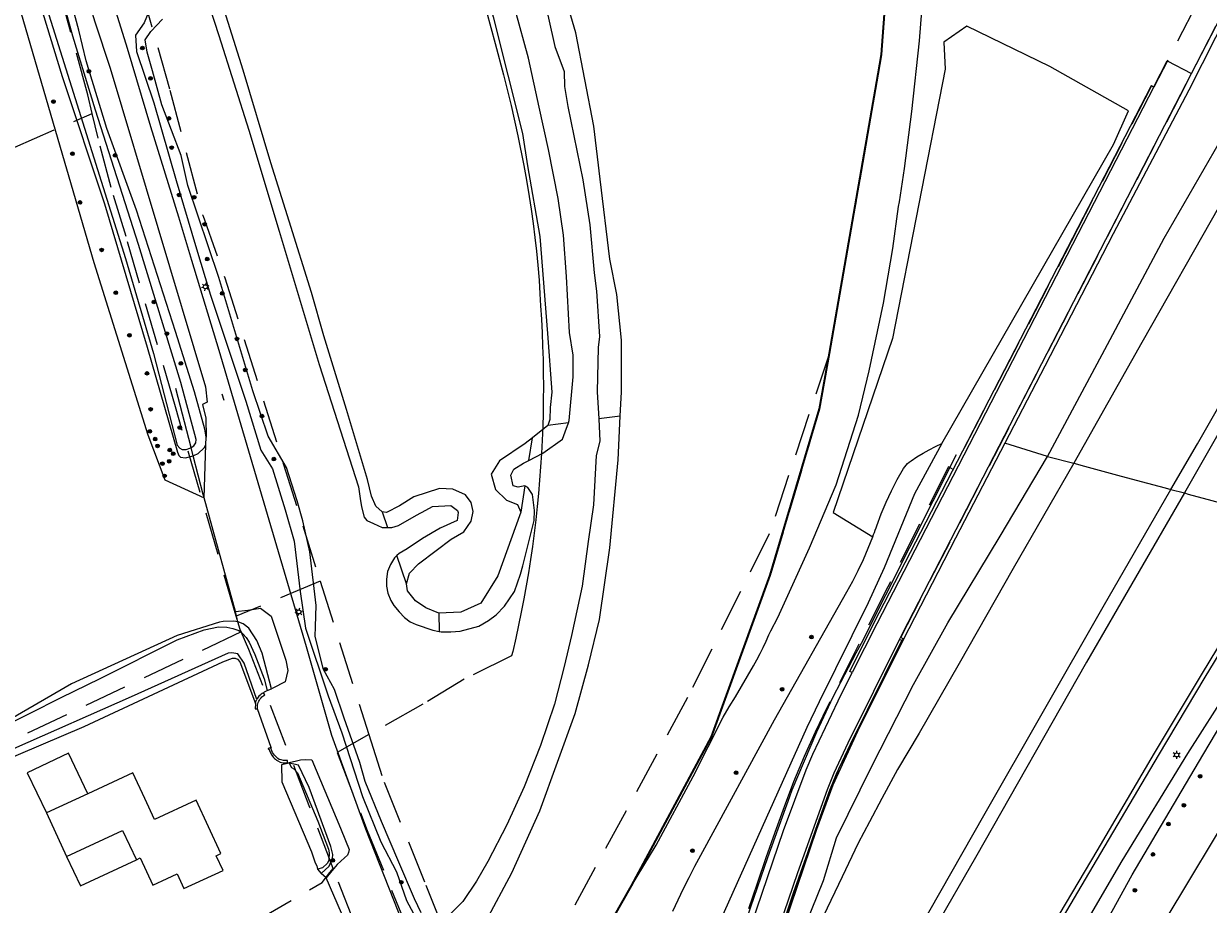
# Model space of a CAD drawing. Header units: metres. Extents: x 89872 to 94585, y 463299 to 469000.
# Tile 23 of 230: x 90732 to 90907, y 464315 to 464445. Entities that reach past the tile are written whole.
import ezdxf
from ezdxf.enums import TextEntityAlignment as Align

# ---------------------------------------------------------------- set-up
doc = ezdxf.new("R2010")
doc.units = ezdxf.units.M
doc.linetypes.add('HIDDEN', pattern=[9.525, 6.35, -3.175])
doc.layers.get('0').update_dxf_attribs({"linetype": 'CONTINUOUS'})
for name, color, linetype, lineweight in [('B-WE-BV-GELEIDECONSTRUCTIE-G', 251, 'CONTINUOUS', 13), ('B-WE-GR-BEPLANTING_CULTUUR-G', 251, 'CONTINUOUS', 13), ('B-WE-GR-BOOM-S', 251, 'CONTINUOUS', 13), ('B-WE-IE-TERREINAFSCHEIDING-G', 251, 'CONTINUOUS', 13), ('B-WE-IE-TERREINAFSCHEIDING_KUNSTMATIG_HEKWERK-G', 251, 'CONTINUOUS', 13), ('B-WE-KL-ET_LS_OV_LICHTMAST-S', 251, 'CONTINUOUS', 13), ('B-WE-OG-TOPOGRAFIE_BEBOUWING-GV', 251, 'CONTINUOUS', 13), ('B-WE-OG-TOPOGRAFIE_BEBOUWING_LUIFEL-GV', 251, 'CONTINUOUS', 13), ('B-WE-OG-TOPOGRAFIE_HUISNUMMER-T25', 251, 'CONTINUOUS', 13), ('B-WE-OG-TOPOGRAFIE_STRAATNAAM-T18', 251, 'CONTINUOUS', 13), ('B-WE-OG-TOPOGRAFIE_WATER-GV', 251, 'CONTINUOUS', 13), ('B-WE-VH-VERHARDING-GV', 251, 'CONTINUOUS', 13), ('G04', 7, 'gemeentegr', 35), ('K_BALUSTRADE_0', 251, 'CONTINUOUS', 13), ('Percelen', 10, 'HIDDEN', 25)]:
    doc.layers.add(name, color=color, linetype=linetype, lineweight=lineweight)
doc.styles.get("Standard").update_dxf_attribs({"font": 'isocp.shx'})
doc.linetypes.add('gemeentegr', pattern='A,1,-2.25,[1,RTW.shx,S=1.25,R=0,X=0,Y=0],-2.25', length=5.5)

# ---------------------------------------------------------------- blocks, each defined once
blk = doc.blocks.new('Q_LICHTMAST')
for points in [[(-0.26, 0.15), (-0.52, 0.3)], [(0, 0.3), (0, 0.6)], [(0.26, 0.15), (0.52, 0.3)], [(-0.26, -0.15), (-0.52, -0.3)], [(0, -0.3), (0, -0.6)], [(0.26, -0.15), (0.52, -0.3)]]:
    blk.add_lwpolyline(points)
blk.add_circle((0, 0), 0.3)
blk = doc.blocks.new('Q_BOOM')
for radius in [0.27, 0.18, 0.09]:
    blk.add_circle((0, 0), radius)

msp = doc.modelspace()

# ---------------------------------------------------------------- linework, layer by layer
at = {"layer": 'B-WE-BV-GELEIDECONSTRUCTIE-G'}
for points in [[(90869.63, 464381.71), (90862.74, 464368.04), (90855.59, 464353.86), (90854.84, 464352.43), (90851.41, 464345.91), (90849.01, 464340.75), (90845.36, 464332.17), (90845.01, 464331.2), (90841.74, 464322.16), (90839.26, 464314.87), (90833.4, 464297.72), (90831.22, 464291.96), (90829.44, 464287.54), (90827.29, 464282.72), (90823.39, 464275.03), (90821.73, 464271.96), (90818.66, 464266.72)], [(90747.7, 464345.96), (90730.3, 464338.3), (90713.13, 464330.52), (90712.2, 464328.64)]]:
    msp.add_lwpolyline(points, dxfattribs=at)
at = {"layer": 'B-WE-GR-BEPLANTING_CULTUUR-G'}
for p, q in [((90742.14, 464410.15), (90750.15, 464384.69)), ((90812.33, 464386.46), (90809.3, 464386.06)), ((90820, 464387.45), (90816.8, 464387.04)), ((90806.48, 464380.9), (90807.01, 464384.24)), ((90883.13, 464381.45), (90876.87, 464383.42)), ((90805.88, 464377.12), (90805.27, 464373.26)), ((90784.81, 464373.28), (90785.59, 464370.96)), ((90788.38, 464362.63), (90786.97, 464366.85)), ((90793.18, 464358.3), (90793.2, 464355.63))]:
    msp.add_line(p, q, dxfattribs=at)
for points in [[(90702.82, 464545.61), (90716.45, 464500), (90716.66, 464499.29), (90730.04, 464451.7), (90742.14, 464410.15)], [(90816.4, 464308.83), (90821.67, 464318.03), (90825.31, 464324.06), (90830.75, 464334.18), (90835.18, 464342.97), (90836.11, 464344.46), (90837.03, 464345.96), (90837.93, 464347.48), (90838.81, 464349), (90839.68, 464350.54), (90840.17, 464351.44), (90840.65, 464352.35), (90841.11, 464353.26), (90841.55, 464354.19), (90841.97, 464355.12), (90842.23, 464355.71), (90843.27, 464357.68), (90847.98, 464367.95), (90851.9, 464377.3), (90855.19, 464387.55), (90856.81, 464394.11), (90858.91, 464404.12), (90860.29, 464412.18), (90861.12, 464418.38), (90861.25, 464419.08), (90862.01, 464424.01), (90863.09, 464432.44), (90864.24, 464442.87), (90864.57, 464447.28)], [(90858.92, 464226.53), (90855.26, 464225.71), (90853.09, 464226.3), (90850.81, 464228.14), (90848.48, 464231.03), (90847.56, 464233.68), (90848.27, 464237.01), (90849.29, 464240.12), (90852.75, 464246.56), (90859.64, 464257.35), (90866.92, 464270.39), (90875.2, 464284.54), (90882.41, 464296.82), (90889.45, 464308.38), (90895.68, 464319.65), (90905.5, 464336.25), (90912.85, 464348.74), (90921.53, 464362.59), (90929.47, 464373.43)], [(90858.92, 464226.53), (90861, 464233.64), (90863.4, 464243.74), (90869.81, 464259.92), (90889.74, 464294.97), (90922.15, 464348.76), (90935.66, 464370.54)], [(90763.97, 464355.47), (90763.78, 464355.92), (90763.46, 464357.03)]]:
    msp.add_lwpolyline(points, dxfattribs=at)
at = {"layer": 'B-WE-IE-TERREINAFSCHEIDING-G'}
for points in [[(90750.15, 464384.69), (90752.64, 464378.01), (90758.46, 464375.34)], [(90766.06, 464344.96), (90765.99, 464344.18), (90766.34, 464344.19)], [(90766.06, 464344.96), (90766.07, 464345.09), (90766.1, 464345.19), (90766.12, 464345.29), (90766.16, 464345.38), (90766.2, 464345.48), (90766.24, 464345.57)], [(90768.4, 464338.48), (90767.93, 464338.32), (90767.95, 464338.25), (90768.03, 464338.29), (90768.24, 464337.77), (90768.48, 464337.36), (90768.59, 464337.19), (90768.72, 464337.02), (90768.86, 464336.87), (90769.01, 464336.73), (90769.18, 464336.61), (90769.35, 464336.49), (90769.71, 464336.33), (90770.12, 464336.23), (90770.79, 464336.23)]]:
    msp.add_lwpolyline(points, dxfattribs=at)
at = {"layer": 'B-WE-IE-TERREINAFSCHEIDING_KUNSTMATIG_HEKWERK-G'}
for p, q in [((90756.53, 464382.79), (90754.28, 464391.49)), ((90756.85, 464381.57), (90756.53, 464382.79))]:
    msp.add_line(p, q, dxfattribs=at)
msp.add_lwpolyline([(90758.46, 464375.34), (90758.33, 464375.86), (90756.85, 464381.57)], dxfattribs=at)
at = {"layer": 'B-WE-OG-TOPOGRAFIE_BEBOUWING-GV'}
msp.add_line((90735.16, 464328.8), (90738.14, 464322.38), dxfattribs=at)
for points in [[(90750.87, 464318.13), (90753, 464319.11), (90754.48, 464319.8), (90755.49, 464317.62), (90761.28, 464320.31), (90760.26, 464322.49), (90760.95, 464322.81), (90757.28, 464330.69), (90751.12, 464327.83), (90749.69, 464330.92), (90747.92, 464334.73), (90741.26, 464331.63)], [(90748.47, 464321.88), (90749, 464322.17), (90750.87, 464318.13)]]:
    msp.add_lwpolyline(points, dxfattribs=at)
at = {"layer": 'B-WE-OG-TOPOGRAFIE_BEBOUWING_LUIFEL-GV'}
msp.add_line((90741.26, 464331.63), (90735.16, 464328.8), dxfattribs=at)
for points in [[(90741.26, 464331.63), (90738.44, 464337.64), (90732.33, 464334.72), (90735.16, 464328.8)], [(90738.14, 464322.38), (90746.39, 464326.21), (90748.47, 464321.88)], [(90738.14, 464322.38), (90740.17, 464318.03), (90748.47, 464321.88)]]:
    msp.add_lwpolyline(points, dxfattribs=at)
at = {"layer": 'B-WE-OG-TOPOGRAFIE_STRAATNAAM-T18'}
msp.add_line((90761.09, 464390.73), (90761.37, 464389.77), dxfattribs=at)
at = {"layer": 'B-WE-OG-TOPOGRAFIE_WATER-GV'}
for p, q in [((90809.3, 464386.06), (90807.01, 464384.24)), ((90758.7, 464383.17), (90758.75, 464384.34)), ((90767.81, 464346.87), (90768.41, 464347.14)), ((90772.42, 464335.88), (90771.05, 464336.16)), ((90775.24, 464320.49), (90775.77, 464319.86))]:
    msp.add_line(p, q, dxfattribs=at)
for points in [[(90712.11, 464526.22), (90711.98, 464525.74), (90715.73, 464513.94), (90720.71, 464497.72), (90724.96, 464483.3), (90733.48, 464450.72), (90737.5, 464437.6), (90743.76, 464418.82)], [(90820, 464387.45), (90820.16, 464391), (90820.17, 464398.65), (90819.47, 464405.42), (90818.44, 464410.63), (90817.03, 464422.43), (90816.1, 464430.27), (90813.41, 464444.08), (90811.44, 464450.79), (90808.53, 464462.56), (90806.28, 464474), (90804.93, 464484.16), (90804.45, 464496.44), (90804.7, 464503.11), (90805.08, 464509.06), (90805.62, 464513.09)], [(90802.22, 464510.65), (90801.83, 464503.93), (90801.51, 464496.69), (90801.58, 464487.95), (90801.82, 464483.33), (90802.79, 464475.38), (90804.03, 464466.88), (90804.75, 464463.4), (90806.34, 464457.63), (90808.03, 464450.81), (90808.53, 464450.02), (90810.32, 464442.04), (90811.69, 464438.37), (90811.73, 464436.11), (90812.22, 464433.19), (90814.44, 464422.32), (90815.5, 464415.68), (90816.11, 464408.59), (90816.48, 464405.91), (90816.92, 464399.18), (90816.7, 464397.55), (90816.59, 464391.03), (90816.8, 464387.04)], [(90791.62, 464503.47), (90792.46, 464497.87), (90793, 464493.69), (90793.46, 464491.42), (90794.25, 464486.23), (90795.19, 464479.33), (90795.93, 464472.48), (90797.03, 464466.1), (90797.61, 464460.58), (90797.95, 464458.62), (90801.2, 464446.41), (90805.54, 464429.17), (90806.3, 464424.39), (90808.08, 464413.96), (90809.21, 464399.62), (90809.88, 464390.96), (90809.65, 464388.72), (90809.6, 464386.93), (90809.3, 464386.06)], [(90812.33, 464386.46), (90812.45, 464386.79), (90813.02, 464393.23), (90813.02, 464396.43), (90812.48, 464399.81), (90812.06, 464408.07), (90811.59, 464414.18), (90810.83, 464419.6), (90809.39, 464426.82), (90808.02, 464433.1), (90806.41, 464440.32), (90804.52, 464447.33), (90803.27, 464452.76), (90802.52, 464456.1), (90800.12, 464465.87), (90798.95, 464473.18), (90797.94, 464479.41), (90796.72, 464488.35), (90795.96, 464493.75), (90794.85, 464498.31), (90793.56, 464504.03), (90793.37, 464504.29)], [(90758.75, 464384.34), (90758.59, 464385.5), (90757.03, 464391.03), (90754.26, 464399.93), (90748.49, 464417.84), (90744.08, 464429.93), (90741.04, 464439.93), (90739.93, 464444.45), (90737.67, 464452.9), (90733.92, 464464.63), (90728.39, 464483.33)], [(90756.53, 464382.79), (90756.93, 464383.02), (90757.23, 464383.49), (90757.29, 464383.97), (90755.03, 464392.4), (90748.76, 464412.81), (90742.41, 464432.62), (90739.04, 464443.56), (90736.27, 464453.78), (90733.15, 464463.61)], [(90784.81, 464373.28), (90783.83, 464374.14), (90783.21, 464375.61), (90782.63, 464378.09), (90779.51, 464388.41), (90776.15, 464399.3), (90774.32, 464405.69), (90771.06, 464416.22), (90768.34, 464424.84), (90764.25, 464438.55), (90761.19, 464448.23), (90759.72, 464453.1)], [(90757.81, 464452.32), (90760.64, 464443.65), (90765.07, 464429.67), (90769.55, 464414.78), (90775.49, 464395.08), (90781.3, 464376.99), (90781.55, 464375.24), (90781.73, 464374.04), (90782.15, 464372.49), (90782.54, 464372.01), (90783.5, 464371.56), (90784.77, 464370.97), (90785.59, 464370.96)], [(90750.29, 464449.27), (90750.29, 464447.21), (90749.62, 464445.53), (90748.31, 464443.73), (90748.45, 464441.28), (90751.05, 464433.73), (90754.35, 464422.26), (90757.21, 464412.63), (90759.43, 464405.28), (90764.65, 464389.63), (90766.86, 464382.4), (90768.56, 464379.65), (90770.43, 464373.58), (90771.8, 464368.96), (90772.66, 464361.53), (90773.46, 464356.11), (90776.79, 464346.13), (90778.84, 464340.64), (90781.89, 464331.22), (90784.59, 464324.52), (90786.91, 464320.08), (90788.39, 464315.87), (90790.05, 464312.76)], [(90735.25, 464447.52), (90746.86, 464410.71), (90750.97, 464396.69), (90754.49, 464383.14), (90754.86, 464382.72), (90755.21, 464382.48), (90755.79, 464382.49), (90756.37, 464382.69), (90756.53, 464382.79)], [(90790.55, 464314.07), (90789.55, 464316.1), (90787.23, 464321.53), (90784.68, 464327.56), (90782.28, 464333.43), (90781.47, 464336.26), (90779.15, 464342.81), (90777.74, 464347.03), (90776.1, 464350), (90774.9, 464354.87), (90774.91, 464356.34), (90775.01, 464359.47), (90774.11, 464367.39), (90773.05, 464371.95), (90772.24, 464374.9), (90770.63, 464379.82), (90767.92, 464384.49), (90765.68, 464391.15), (90760.65, 464407.93), (90756.07, 464421.49), (90755.08, 464425.94), (90752.24, 464433.41), (90750.82, 464438.43), (90750.05, 464441.19), (90749.75, 464443.04), (90750.57, 464444.28), (90752.32, 464446.1)], [(90743.76, 464418.82), (90750.07, 464397.63), (90754.54, 464382.13), (90754.75, 464381.62), (90754.98, 464381.36), (90755.71, 464381.29), (90756.85, 464381.57)], [(90816.8, 464387.04), (90816.97, 464383.75), (90816.43, 464381.62), (90816.03, 464374.33), (90815.24, 464368.9), (90814.34, 464362.3), (90812.79, 464355.03), (90811.7, 464350.46), (90810.28, 464344.88), (90808.21, 464338.77), (90805.78, 464332.65), (90803.23, 464327.04), (90800.41, 464321.63), (90798.75, 464318.72), (90796.7, 464315.74), (90794.47, 464313.44), (90793.43, 464312.7)], [(90793.58, 464308.06), (90794.91, 464308.88), (90798.32, 464310.43), (90800.19, 464312.86), (90803.95, 464319.95), (90808.08, 464329.13), (90813.3, 464343.52), (90815.3, 464350.7), (90816.91, 464357.4), (90818.44, 464367.97), (90819.7, 464380.99), (90820, 464387.45)], [(90806.48, 464380.9), (90808.53, 464381.98), (90811.45, 464384.03), (90811.85, 464385.09), (90812.33, 464386.46)], [(90756.85, 464381.57), (90756.95, 464381.6), (90757.58, 464381.9), (90758.45, 464382.74), (90758.7, 464383.17)], [(90807.01, 464384.24), (90805.92, 464383.37), (90802.12, 464380.84), (90800.91, 464378.88), (90801.54, 464376.59), (90803.18, 464375), (90804.78, 464374.37), (90805.27, 464373.26)], [(90805.88, 464377.12), (90804.89, 464376.94), (90804.17, 464377.15), (90803.82, 464378.71), (90804.28, 464379.59), (90805.7, 464380.49), (90806.48, 464380.9)], [(90788.38, 464362.63), (90788.81, 464364.22), (90790.17, 464365.63), (90792.75, 464367.59), (90795.01, 464369.26), (90796.87, 464370.36), (90797.97, 464371.9), (90798.26, 464373.34), (90797.96, 464374.65), (90797.13, 464375.82), (90795.22, 464376.64), (90793.26, 464376.76), (90789.45, 464375.5), (90787.33, 464374.16), (90785.45, 464373.17), (90784.81, 464373.28)], [(90793.2, 464355.63), (90793.49, 464355.57), (90794.94, 464355.56), (90796.31, 464355.67), (90799.09, 464356.42), (90800.5, 464357.26), (90801.65, 464358.06), (90802.88, 464359.37), (90804.33, 464361.51), (90805.23, 464364.09), (90805.6, 464365.33), (90807.26, 464371.99), (90807.33, 464373.51), (90807.02, 464375.84), (90806.33, 464376.91), (90805.9, 464377.13), (90805.88, 464377.12)], [(90785.59, 464370.96), (90786.21, 464370.96), (90787.19, 464371.27), (90789.87, 464372.8), (90791.27, 464373.52), (90792.24, 464374.08), (90794.96, 464374.23), (90795.94, 464373.49), (90796.05, 464373.21), (90795.89, 464372), (90793.37, 464370.88), (90790.75, 464369.34), (90788.49, 464367.81), (90787.28, 464367.16), (90786.97, 464366.85)], [(90805.27, 464373.26), (90801.91, 464363.84), (90799.4, 464359.79), (90796.43, 464358.49), (90793.18, 464358.3)], [(90786.97, 464366.85), (90786.6, 464366.5), (90786.01, 464365.53), (90785.6, 464364.48), (90785.44, 464363.33), (90785.44, 464362.32), (90785.61, 464361.29), (90786.08, 464360.18), (90786.53, 464359.45), (90787.3, 464358.52), (90788.09, 464357.66), (90788.95, 464357.04), (90789.83, 464356.64), (90792.3, 464355.79), (90793.2, 464355.63)], [(90793.18, 464358.3), (90791.25, 464359.09), (90789.71, 464360.13), (90788.53, 464361.62), (90788.38, 464362.63)], [(90763.46, 464357.03), (90762.84, 464357.13), (90761.3, 464357.11), (90760.75, 464357), (90754.48, 464355.03), (90738.87, 464347.88), (90728.41, 464341.84), (90710.82, 464333.3), (90709.93, 464333.14), (90709.11, 464333.37)], [(90768.41, 464347.14), (90767.04, 464352.42), (90766.24, 464354.26), (90765.09, 464356.12), (90764.23, 464356.72), (90763.59, 464357.01), (90763.46, 464357.03)], [(90709.11, 464333.37), (90709.66, 464333.1), (90710.17, 464333.01), (90710.69, 464333.08), (90723.24, 464338.78), (90737.32, 464345.87), (90743.11, 464348.65), (90754.49, 464354.36), (90758.46, 464355.87), (90760.61, 464356.29), (90761.81, 464356.23), (90762.7, 464356.05), (90763.61, 464355.74), (90763.97, 464355.47)], [(90763.97, 464355.47), (90764.21, 464355.29), (90764.69, 464354.74), (90765.11, 464354.05), (90765.96, 464352.23), (90767.33, 464348.64), (90767.81, 464346.87)], [(90712.2, 464328.64), (90727.97, 464336.17), (90740.72, 464341.59), (90761.21, 464351.13), (90762.64, 464351.69), (90763.06, 464351.69), (90763.39, 464351.51), (90763.77, 464351.12), (90766.06, 464344.96)], [(90766.24, 464345.57), (90764.41, 464350.92), (90763.43, 464352.33), (90762.58, 464352.46), (90762.04, 464352.4), (90747.7, 464345.96)], [(90767.24, 464346.53), (90767.06, 464346.44), (90766.89, 464346.33), (90766.73, 464346.21), (90766.58, 464346.07), (90766.45, 464345.91), (90766.34, 464345.75), (90766.24, 464345.57)], [(90767.24, 464346.53), (90767.38, 464346.68), (90767.81, 464346.87)], [(90771.05, 464336.16), (90769.91, 464335.93), (90769.98, 464333.42), (90774.35, 464323.05), (90774.86, 464321.44), (90775.11, 464320.97), (90775.24, 464320.49)], [(90771.05, 464336.16), (90771.38, 464335.51), (90771.73, 464335.31), (90772.28, 464334.74)], [(90775.77, 464319.86), (90776.96, 464320.92), (90777.45, 464322.08), (90777.49, 464322.67), (90777.21, 464323.86), (90774.01, 464332.57), (90772.42, 464335.88)], [(90772.28, 464334.74), (90775.29, 464327.61), (90776.87, 464323.47), (90776.95, 464322.92), (90776.9, 464321.83), (90776.7, 464321.37), (90775.96, 464320.67), (90775.24, 464320.49)]]:
    msp.add_lwpolyline(points, dxfattribs=at)
at = {"layer": 'B-WE-VH-VERHARDING-GV'}
for p, q in [((90904.45, 464438.05), (90928.95, 464485.49)), ((90758.46, 464375.34), (90758.7, 464383.17)), ((90883.13, 464381.45), (90887.06, 464380.46)), ((90901.41, 464376.59), (90903.4, 464376.1)), ((90763.46, 464357.03), (90763.1, 464358.57)), ((90861.64, 464354.26), (90861.27, 464354.42)), ((90768.4, 464338.48), (90766.34, 464344.19)), ((90771.05, 464336.16), (90770.79, 464336.23)), ((90776.52, 464319.22), (90775.77, 464319.86)), ((90778.79, 464313.99), (90776.52, 464319.22))]:
    msp.add_line(p, q, dxfattribs=at)
for points in [[(90883.13, 464381.45), (90891.24, 464396.56), (90900.42, 464413.74), (90908.53, 464427.8), (90916.73, 464442.39), (90922.34, 464452.52), (90926.46, 464457.91), (90931.92, 464467.01), (90936.83, 464476.39), (90942.37, 464485.89), (90950.41, 464499.46), (90960.28, 464517.25), (90967.34, 464530.5), (90976.57, 464548.18), (90984.1, 464562.41), (90989.25, 464571.65), (90991.64, 464576.2), (90993.17, 464577.78)], [(90973.32, 464569.58), (90970.49, 464564.11), (90965.32, 464554.83), (90957.95, 464540.09), (90950.32, 464524.84), (90943.35, 464511.94), (90936.92, 464499.02), (90929.15, 464484.38), (90920.46, 464467.12), (90911.93, 464451.21), (90904.03, 464435.61), (90892.86, 464414.35), (90882.74, 464394.8), (90876.87, 464383.42)], [(90799.85, 464282.83), (90799.85, 464282.83), (90793.4, 464298.41), (90782.36, 464326.41), (90777.35, 464340.24), (90773.59, 464353.37), (90760.67, 464397.14), (90756.67, 464410.41), (90754.73, 464416.85), (90750.59, 464430.15), (90747.16, 464441.73), (90744.74, 464449.53), (90743.89, 464454.47), (90742.28, 464464.49), (90740.6, 464474.45), (90739.64, 464479.35)], [(90734.1, 464478.06), (90737.51, 464464.01), (90739.16, 464457.31), (90740.84, 464450.58), (90742.29, 464445.7), (90744.56, 464438.82), (90758.68, 464391.78)], [(90901.41, 464376.59), (90905.33, 464383.33), (90922.41, 464413.27), (90942.83, 464448.98), (90959.1, 464477.63)], [(90960.98, 464476.93), (90943.84, 464446.76), (90930.53, 464423.55), (90916, 464398.17), (90903.4, 464376.1)], [(90936.11, 464467.47), (90930.42, 464457.28), (90919.69, 464438.2), (90908.56, 464418.49), (90897.12, 464398.29), (90887.06, 464380.46)], [(90867.51, 464383.41), (90892.9, 464427.54), (90895.13, 464432.52), (90883.48, 464439.09), (90871.22, 464445.03), (90867.84, 464442.66), (90868.01, 464438.67), (90860.25, 464398.91), (90851.47, 464373.2), (90857.32, 464369.59)], [(90898.88, 464436.09), (90900.85, 464439.91), (90904.45, 464438.05)], [(90861.27, 464354.42), (90861.79, 464355.43), (90904.45, 464438.05)], [(90854.29, 464349.55), (90853.95, 464349.71), (90857.49, 464356.85), (90898.52, 464436.26), (90898.66, 464436.2), (90898.88, 464436.09)], [(90898.88, 464436.09), (90857.9, 464356.72), (90854.29, 464349.55)], [(90758.68, 464391.78), (90758.92, 464389.49), (90758.23, 464389.15), (90758.72, 464387.12), (90758.75, 464384.34)], [(90867.51, 464383.41), (90863.48, 464375.97), (90858.99, 464365.01), (90856.62, 464359.83), (90849.38, 464345.23), (90847.58, 464341.45), (90832.33, 464307.5), (90823.75, 464288.94), (90819.67, 464279.93), (90818.75, 464277.65), (90817.75, 464274.64), (90817.5, 464273.24), (90817.45, 464270.1), (90817.68, 464268.8), (90818.55, 464266.73)], [(90876.87, 464383.42), (90869.56, 464369.41), (90861.76, 464354.29), (90855.07, 464340.84), (90851.4, 464332.92), (90848.98, 464326.36), (90840.44, 464301.07), (90838.47, 464295.31), (90836.81, 464290.64), (90835.82, 464286.96)], [(90857.32, 464369.59), (90857.44, 464369.92), (90857.56, 464370.25), (90857.68, 464370.58), (90857.8, 464370.91), (90857.92, 464371.24), (90858.57, 464372.99), (90859.29, 464374.71), (90860.08, 464376.4), (90860.94, 464378.06), (90861.87, 464379.68), (90862.05, 464379.95), (90862.25, 464380.21), (90862.48, 464380.44), (90862.72, 464380.65), (90862.98, 464380.85), (90863.86, 464381.41), (90864.75, 464381.95), (90865.66, 464382.46), (90866.58, 464382.95), (90867.51, 464383.41)], [(90857.2, 464335.72), (90863.32, 464347.78), (90868.42, 464356.9), (90876.16, 464369.72), (90883.13, 464381.45)], [(90887.06, 464380.46), (90878.07, 464364.91), (90870.09, 464350.88), (90864.16, 464340.61), (90861, 464335.21), (90858.67, 464330.93), (90856.84, 464327.5), (90855.17, 464324.32), (90852.78, 464319.38), (90850.05, 464313.62), (90845.65, 464304.18), (90841.34, 464294.72), (90837.55, 464286.25), (90834.22, 464278.86), (90832.51, 464275.52), (90831.49, 464273.5), (90828.53, 464267.98), (90823.8, 464259), (90823.78, 464258.95)], [(90887.06, 464380.46), (90888.62, 464380.06), (90893.5, 464378.73), (90897, 464377.79), (90900.53, 464376.86), (90901.41, 464376.59)], [(90823.83, 464240.98), (90837.51, 464264.81), (90839.17, 464267.73), (90854.41, 464294.49), (90873.72, 464328.45), (90891.38, 464359.28), (90901.41, 464376.59)], [(90903.4, 464376.1), (90888.93, 464351.08), (90872.53, 464322.23), (90854.64, 464291.19), (90838.41, 464263.07), (90824.74, 464239.26)], [(90903.4, 464376.1), (90903.95, 464375.92), (90907.47, 464374.96), (90910.89, 464374.04), (90913.29, 464373.33), (90918.46, 464373.46), (90922.13, 464373.67)], [(90831.86, 464225.73), (90837.39, 464235.64), (90842.03, 464243.58), (90850.36, 464256.74), (90857.05, 464267.04), (90863.35, 464277.3), (90868.81, 464286.41), (90875.47, 464297.69), (90883.15, 464310.83), (90890.48, 464323.22), (90898.97, 464337.62), (90905.9, 464349.23), (90911.72, 464358.8), (90916.88, 464366.48), (90922.13, 464373.67)], [(90837.61, 464234.96), (90842.61, 464243.23), (90850.93, 464256.38), (90857.62, 464266.68), (90863.93, 464276.95), (90869.39, 464286.06), (90876.06, 464297.34), (90883.73, 464310.49), (90891.06, 464322.88), (90899.55, 464337.27), (90906.48, 464348.88), (90912.29, 464358.44), (90917.43, 464366.09), (90922.68, 464373.27)], [(90927.87, 464373.49), (90921.76, 464365.43), (90915.81, 464356.31), (90910.01, 464347.26), (90903.87, 464337.59), (90894.13, 464321.73), (90886.41, 464308.49), (90878.46, 464293.98), (90871.3, 464282.11), (90865.04, 464270.73), (90856.05, 464255.18), (90849.73, 464244.91), (90845.77, 464237.47), (90844.38, 464234.87), (90842.92, 464232.98), (90841.49, 464232.85)], [(90827.77, 464314.31), (90828.56, 464315.98), (90829.36, 464317.64), (90830.19, 464319.29), (90831.03, 464320.93), (90831.89, 464322.57), (90842.8, 464342.57), (90853.5, 464361.46), (90854.36, 464363.04), (90855.17, 464364.64), (90855.93, 464366.27), (90856.65, 464367.92), (90857.32, 464369.59)], [(90763.1, 464358.57), (90764.94, 464358.77), (90766.82, 464359.06), (90768.39, 464357.87)], [(90768.39, 464357.87), (90770.55, 464351.37), (90770.82, 464349.83)], [(90832.95, 464283.03), (90833.94, 464285.44), (90837.46, 464294.37), (90846.24, 464320.02), (90850.63, 464332.27), (90851.63, 464334.74), (90853.68, 464339.17), (90861.27, 464354.42)], [(90833.77, 464284.16), (90835.87, 464289.17), (90838.71, 464296.66), (90848.89, 464326.39), (90850.99, 464332.15), (90851.98, 464334.58), (90854.05, 464338.99), (90861.64, 464354.26)], [(90770.82, 464349.83), (90770.46, 464348.18), (90768.61, 464347.23), (90768.41, 464347.14)], [(90819.1, 464266.44), (90820.61, 464269.07), (90820.76, 464268.98), (90824.74, 464275.41), (90825.58, 464276.95), (90829.17, 464284.64), (90831.67, 464290.59), (90834.64, 464298.44), (90844.12, 464326.22), (90847.46, 464335.15), (90848.44, 464337.48), (90852.19, 464345.37), (90854.29, 464349.55)], [(90766.34, 464344.19), (90766.34, 464344.33), (90766.34, 464344.53), (90766.36, 464344.73), (90766.4, 464344.93), (90766.46, 464345.12), (90766.54, 464345.3), (90766.64, 464345.48), (90766.75, 464345.64), (90766.88, 464345.8), (90767.02, 464345.94), (90767.43, 464346.27), (90767.24, 464346.53)], [(90770.79, 464336.23), (90770.77, 464336.54), (90770.2, 464336.57), (90769.86, 464336.63), (90769.57, 464336.72), (90769.38, 464336.86), (90769.2, 464337.01), (90769.02, 464337.18), (90768.87, 464337.36), (90768.72, 464337.55), (90768.6, 464337.75), (90768.49, 464337.97), (90768.31, 464338.38), (90768.42, 464338.41), (90768.4, 464338.48)], [(90770.79, 464336.23), (90771.92, 464336.47), (90772.72, 464336.66), (90773.49, 464336.72), (90774.38, 464336.64)], [(90774.38, 464336.64), (90778.62, 464326.55), (90779.35, 464324.71), (90779.92, 464323.4)], [(90835.82, 464286.96), (90838.77, 464292.15), (90842.93, 464301.53), (90846.5, 464310.08), (90850.02, 464318.8), (90851.97, 464325.14), (90857.2, 464335.72)], [(90779.92, 464323.4), (90779.83, 464322.98), (90779.66, 464322.56), (90779.24, 464322.18), (90778.12, 464321.17), (90777.16, 464320), (90776.52, 464319.22)]]:
    msp.add_lwpolyline(points, dxfattribs=at)
at = {"layer": 'G04', "flags": 128}
msp.add_lwpolyline([(90762.73, 464180.92), (90765.08, 464184.57), (90771, 464193.76), (90771.42, 464193.23), (90806.86, 464250), (90806.89, 464250.06), (90799.19, 464267.98), (90793.57, 464280.07), (90804.61, 464284.92), (90803.81, 464286.83), (90821.67, 464318.03), (90833.48, 464340.07), (90842.17, 464363.91), (90849.47, 464388.53), (90850.9, 464396.71), (90858.13, 464437.99), (90858.63, 464440.87), (90862.59, 464497.94), (90862.85, 464500), (90866.13, 464525.28), (90871.26, 464551.16), (90878.53, 464576.98), (90885.23, 464600.77), (90894.69, 464624.16), (90916.23, 464670.78), (90923.29, 464685), (90927.38, 464693.22), (90938.43, 464709.97), (90941.09, 464714), (90957.05, 464733.72), (90970.68, 464750), (90973.35, 464753.19), (90989.85, 464772.53), (91000, 464782.71), (91044.92, 464827.73), (91063.03, 464849.21), (91079.63, 464871.08), (91092.42, 464893.28), (91103.51, 464916.81), (91112.66, 464940.33), (91120.29, 464963.85), (91127, 464987.97), (91129.8, 465000), (91144.01, 465061.06), (91152.55, 465098.5), (91157.84, 465121.7), (91161.11, 465136.01), (91167.76, 465165.19), (91172.72, 465186.93), (91274.16, 465169.82), (91278.87, 465168.92), (91306.94, 465164.19), (91332.25, 465159.92), (91370.23, 465153.71), (91500, 465131.82), (91556.5, 465122.29), (91557.9, 465122.05), (91558.32, 465121.98), (91922.03, 465060.62), (92000, 465047.63), (92028.58, 465042.86), (92029.05, 465042.78), (92039.59, 465041.01), (92042.01, 465042.88), (92058.73, 465054.97), (92061.16, 465057.23), (92072.52, 465074.55), (92088.57, 465098.55), (92080.98, 465168.59), (92072.15, 465250), (92067.81, 465290.11), (92105.28, 465350.83), (92113.42, 465364.09), (92113.85, 465364.8), (92156.87, 465434.93), (92207.5, 465500), (92230.87, 465530.04), (92308.96, 465565.35), (92325.02, 465572.62), (92358.36, 465534.34), (92375.52, 465545.73), (92376.91, 465547.36), (92384.66, 465556.46), (92397.29, 465571.45), (92416.04, 465593.91), (92432.88, 465613.69), (92464.88, 465651.21), (92497.86, 465688.87), (92500, 465691.18), (92505.83, 465697.44), (92511.57, 465704.12), (92521.66, 465716.37), (92529.98, 465726.8), (92537.61, 465736.36), (92548.59, 465750), (92552.63, 465755.02), (92556.4, 465759.68), (92562.83, 465767.63), (92569.99, 465776.31), (92574, 465780.59), (92577.23, 465784.05), (92588.96, 465795.43), (92608.34, 465813.96), (92622.93, 465827.43), (92631.95, 465835.5), (92640.36, 465842.9), (92646.72, 465848.4), (92649.67, 465851.09), (92655.38, 465856.57), (92659.68, 465860.77), (92669.91, 465871.24), (92675.75, 465876.86), (92679.79, 465880.73), (92688.17, 465888.52), (92695.01, 465895.69), (92697.26, 465898.27), (92704.74, 465907.62), (92710.44, 465915.75), (92715.48, 465923.91), (92725.57, 465940.5), (92746.29, 465971.18), (92753.8, 465982.22), (92759.43, 465990.23), (92765.7, 465998.94), (92766.58, 466000), (92769.21, 466003.16), (92773.77, 466008.49), (92780.83, 466016.17), (92794.83, 466030.97), (92802.6, 466039.51), (92809.88, 466047.53), (92816.37, 466054.82), (92821.82, 466061.33), (92828.63, 466069.34), (92835.93, 466079.06), (92842.64, 466088.4), (92855.4, 466105.33), (92855.71, 466105.42), (92856.2, 466105.49), (92856.59, 466105.48), (92857, 466105.46), (92857.27, 466105.4), (92857.62, 466105.29), (92857.92, 466105.17), (92858.19, 466105.04), (92858.49, 466104.84), (92859.04, 466104.43), (92861.97, 466101.77), (92865.72, 466098.37), (92920.24, 466048.9), (92924.01, 466045.52), (92930.57, 466039.62), (92998.61, 466101.65), (93000, 466102.89), (93005.84, 466108.13), (93030.87, 466090.03), (93065.85, 466064.82), (93102.63, 466038.11), (93109.36, 466033.25), (93110.1, 466034.21), (93158.6, 466000), (93306.23, 465895.87), (93359.76, 465857.43), (93435.05, 465802.05), (93442.08, 465801.87), (93443.29, 465801.84), (93453.92, 465801.63), (93457.86, 465939.66), (93469.43, 465939.2), (93472.19, 465939.09), (93475.38, 465938.96), (93481.54, 465938.72), (93483.27, 465938.65), (93484.14, 465938.62), (93485.57, 465938.1), (93486.41, 465937.57), (93494.85, 465922.09), (93500, 465912.4), (93504.14, 465904.63), (93508.62, 465897.95), (93513.13, 465894.34), (93520.95, 465889.78), (93530.99, 465883.82), (93532.52, 465882.68), (93535.59, 465878.57), (93538.2, 465872.98), (93542.8, 465865.59), (93545.32, 465862.19), (93550.73, 465857.43), (93558, 465851.82), (93581.85, 465842.2), (93589.8, 465836.36), (93596, 465832.33), (93604.6, 465824.42), (93611.17, 465817.58), (93626.65, 465799), (93639.91, 465783.23), (93651.14, 465769.83), (93666.89, 465750), (93670.29, 465745.71), (93684.46, 465727.85), (93694.85, 465714.77), (93712.32, 465692.69), (93728.2, 465671.99), (93747.98, 465645.79), (93761.04, 465629.12), (93766.29, 465628.08), (93771.39, 465626.54), (93776.82, 465625.79), (93788.1, 465624.27), (93792.4, 465621.55), (93838.86, 465642.65), (93852.5, 465660.67), (93875.58, 465691.17), (93878.32, 465694.79), (93890.16, 465710.98), (93902.12, 465728.33), (93905.89, 465733.99), (93916.54, 465750), (93919.18, 465753.96), (93935.19, 465778.88), (93943.9, 465792.43), (93948.65, 465800.04), (93970.06, 465836.53), (93970.54, 465837.4), (93971.35, 465838.89), (93989.07, 465871.24), (93993.85, 465879.98), (94000, 465892.58), (94010.83, 465914.78), (94036.3, 465967.7), (94036.96, 465969.06), (94050.46, 466000), (94053.84, 466007.74), (94056.01, 466013.14), (94057.82, 466017.96), (94071.93, 466055.52), (94073.83, 466060.66), (94078.68, 466074.57), (94085.46, 466094.06), (94093.55, 466118.42), (94094.92, 466122.53), (94102.3, 466146.15), (94103.67, 466150.8), (94110.42, 466174.94), (94113.71, 466186.71), (94121.68, 466216.88), (94125.59, 466232.1), (94127.77, 466240.59), (94129.77, 466250), (94137.96, 466288.64), (94144.53, 466331.52), (94144.93, 466334.98), (94145.41, 466339.09), (94145.82, 466342.66), (94151.43, 466390.75), (94153.23, 466390.7), (94157.6, 466460.9), (94158.98, 466500), (94159.9, 466526.21), (94159.35, 466560.42), (94158.49, 466578.41)], dxfattribs=at)
msp.add_lwpolyline([(90762.73, 464180.92), (90765.08, 464184.57), (90771, 464193.76), (90771.42, 464193.23), (90806.86, 464250), (90806.89, 464250.06), (90799.19, 464267.98), (90793.57, 464280.07), (90804.61, 464284.92), (90803.81, 464286.83), (90821.67, 464318.03), (90833.48, 464340.07), (90842.17, 464363.91), (90849.47, 464388.53), (90850.9, 464396.71), (90858.13, 464437.99), (90858.63, 464440.87), (90862.59, 464497.94), (90862.85, 464500), (90866.13, 464525.28), (90871.26, 464551.16), (90878.53, 464576.98), (90885.23, 464600.77), (90894.69, 464624.16), (90916.23, 464670.78), (90923.29, 464685), (90927.38, 464693.22), (90938.43, 464709.97), (90941.09, 464714), (90957.05, 464733.72), (90970.68, 464750), (90973.35, 464753.19), (90989.85, 464772.53), (91000, 464782.71), (91044.92, 464827.73), (91063.03, 464849.21), (91079.63, 464871.08), (91092.42, 464893.28), (91103.51, 464916.81), (91112.66, 464940.33), (91120.29, 464963.85), (91127, 464987.97), (91129.8, 465000), (91144.01, 465061.06), (91152.55, 465098.5), (91157.84, 465121.7), (91161.11, 465136.01), (91167.76, 465165.19), (91172.72, 465186.93), (91274.16, 465169.82), (91278.87, 465168.92), (91306.94, 465164.19), (91332.25, 465159.92), (91370.23, 465153.71), (91500, 465131.82), (91556.5, 465122.29), (91557.9, 465122.05), (91558.32, 465121.98), (91922.03, 465060.62), (92000, 465047.63), (92028.58, 465042.86), (92029.05, 465042.78), (92039.59, 465041.01), (92042.01, 465042.88), (92058.73, 465054.97), (92061.16, 465057.23), (92072.52, 465074.55), (92088.57, 465098.55), (92080.98, 465168.59), (92072.15, 465250), (92067.81, 465290.11), (92105.28, 465350.83), (92113.42, 465364.09), (92113.85, 465364.8), (92156.87, 465434.93), (92207.5, 465500), (92230.87, 465530.04), (92308.96, 465565.35), (92325.02, 465572.62), (92358.36, 465534.34), (92375.52, 465545.73), (92376.91, 465547.36), (92384.66, 465556.46), (92397.29, 465571.45), (92416.04, 465593.91), (92432.88, 465613.69), (92464.88, 465651.21), (92497.86, 465688.87), (92500, 465691.18), (92505.83, 465697.44), (92511.57, 465704.12), (92521.66, 465716.37), (92529.98, 465726.8), (92537.61, 465736.36), (92548.59, 465750), (92552.63, 465755.02), (92556.4, 465759.68), (92562.83, 465767.63), (92569.99, 465776.31), (92574, 465780.59), (92577.23, 465784.05), (92588.96, 465795.43), (92608.34, 465813.96), (92622.93, 465827.43), (92631.95, 465835.5), (92640.36, 465842.9), (92646.72, 465848.4), (92649.67, 465851.09), (92655.38, 465856.57), (92659.68, 465860.77), (92669.91, 465871.24), (92675.75, 465876.86), (92679.79, 465880.73), (92688.17, 465888.52), (92695.01, 465895.69), (92697.26, 465898.27), (92704.74, 465907.62), (92710.44, 465915.75), (92715.48, 465923.91), (92725.57, 465940.5), (92746.29, 465971.18), (92753.8, 465982.22), (92759.43, 465990.23), (92765.7, 465998.94), (92766.58, 466000), (92769.21, 466003.16), (92773.77, 466008.49), (92780.83, 466016.17), (92794.83, 466030.97), (92802.6, 466039.51), (92809.88, 466047.53), (92816.37, 466054.82), (92821.82, 466061.33), (92828.63, 466069.34), (92835.93, 466079.06), (92842.64, 466088.4), (92855.4, 466105.33), (92855.71, 466105.42), (92856.2, 466105.49), (92856.59, 466105.48), (92857, 466105.46), (92857.27, 466105.4), (92857.62, 466105.29), (92857.92, 466105.17), (92858.19, 466105.04), (92858.49, 466104.84), (92859.04, 466104.43), (92861.97, 466101.77), (92865.72, 466098.37), (92920.24, 466048.9), (92924.01, 466045.52), (92930.57, 466039.62), (92998.61, 466101.65), (93000, 466102.89), (93005.84, 466108.13), (93030.87, 466090.03), (93065.85, 466064.82), (93102.63, 466038.11), (93109.36, 466033.25), (93110.1, 466034.21), (93158.6, 466000), (93306.23, 465895.87), (93359.76, 465857.43), (93435.05, 465802.05), (93442.08, 465801.87), (93443.29, 465801.84), (93453.92, 465801.63), (93457.86, 465939.66), (93469.43, 465939.2), (93472.19, 465939.09), (93475.38, 465938.96), (93481.54, 465938.72), (93483.27, 465938.65), (93484.14, 465938.62), (93485.57, 465938.1), (93486.41, 465937.57), (93494.85, 465922.09), (93500, 465912.4), (93504.14, 465904.63), (93508.62, 465897.95), (93513.13, 465894.34), (93520.95, 465889.78), (93530.99, 465883.82), (93532.52, 465882.68), (93535.59, 465878.57), (93538.2, 465872.98), (93542.8, 465865.59), (93545.32, 465862.19), (93550.73, 465857.43), (93558, 465851.82), (93581.85, 465842.2), (93589.8, 465836.36), (93596, 465832.33), (93604.6, 465824.42), (93611.17, 465817.58), (93626.65, 465799), (93639.91, 465783.23), (93651.14, 465769.83), (93666.89, 465750), (93670.29, 465745.71), (93684.46, 465727.85), (93694.85, 465714.77), (93712.32, 465692.69), (93728.2, 465671.99), (93747.98, 465645.79), (93761.04, 465629.12), (93766.29, 465628.08), (93771.39, 465626.54), (93776.82, 465625.79), (93788.1, 465624.27), (93792.4, 465621.55), (93838.86, 465642.65), (93852.5, 465660.67), (93875.58, 465691.17), (93878.32, 465694.79), (93890.16, 465710.98), (93902.12, 465728.33), (93905.89, 465733.99), (93916.54, 465750), (93919.18, 465753.96), (93935.19, 465778.88), (93943.9, 465792.43), (93948.65, 465800.04), (93970.06, 465836.53), (93970.54, 465837.4), (93971.35, 465838.89), (93989.07, 465871.24), (93993.85, 465879.98), (94000, 465892.58), (94010.83, 465914.78), (94036.3, 465967.7), (94036.96, 465969.06), (94050.46, 466000), (94053.84, 466007.74), (94056.01, 466013.14), (94057.82, 466017.96), (94071.93, 466055.52), (94073.83, 466060.66), (94078.68, 466074.57), (94085.46, 466094.06), (94093.55, 466118.42), (94094.92, 466122.53), (94102.3, 466146.15), (94103.67, 466150.8), (94110.42, 466174.94), (94113.71, 466186.71), (94121.68, 466216.88), (94125.59, 466232.1), (94127.77, 466240.59), (94129.77, 466250), (94137.96, 466288.64), (94144.53, 466331.52), (94144.93, 466334.98), (94145.41, 466339.09), (94145.82, 466342.66), (94151.43, 466390.75), (94153.23, 466390.7), (94157.6, 466460.9), (94158.98, 466500), (94159.9, 466526.21), (94159.35, 466560.42), (94158.49, 466578.41)], dxfattribs=at)
at = {"layer": 'K_BALUSTRADE_0'}
msp.add_line((90763.1, 464358.57), (90758.46, 464375.34), dxfattribs=at)
at = {"layer": 'Percelen'}
for p, q in [((90678.05, 464404.41), (90741.93, 464432.16)), ((90775.6, 464363.04), (90763.21, 464357.86)), ((90775.6, 464363.04), (90782.83, 464340.37)), ((90763.94, 464355.54), (90710.21, 464330.13))]:
    msp.add_line(p, q, dxfattribs=at)
for points in [[(90878.53, 464576.98), (90871.26, 464551.16), (90866.13, 464525.28), (90862.59, 464497.94), (90858.63, 464440.87), (90858.13, 464437.99), (90850.9, 464396.71)], [(90844.22, 464312.84), (90845.62, 464316.99), (90850.29, 464330.2), (90852.31, 464335.3), (90854.48, 464339.82), (90857.15, 464345.21), (90860.82, 464352.57), (90861.81, 464354.55), (90861.46, 464354.74), (90971.04, 464567.05)], [(90955.1, 464544.96), (90944.51, 464524.44), (90932.61, 464501.36), (90920.9, 464478.7), (90909.68, 464456.92), (90898.87, 464436.04), (90898.52, 464436.21), (90887.63, 464415.13), (90878.19, 464396.89), (90869.22, 464379.57), (90868.53, 464379.96), (90859.57, 464362.22), (90850.55, 464344.35), (90848.81, 464340.75), (90847.17, 464337.13), (90845.62, 464333.4), (90844.23, 464329.72), (90842.86, 464325.92), (90841.53, 464322.16), (90840.25, 464318.36), (90838.96, 464314.63)], [(90749.02, 464451.07), (90753.38, 464435.6), (90758.27, 464417.11), (90761.55, 464407.86), (90770.21, 464380.3), (90775.6, 464363.04)], [(90741.93, 464432.16), (90741.28, 464434.91), (90737.69, 464448.05)], [(90800.23, 464447.19), (90801.51, 464442.48), (90802.73, 464437.85), (90803.84, 464433.31), (90804.84, 464428.84), (90805.72, 464424.44), (90806.12, 464422.28), (90806.52, 464419.9), (90806.81, 464418.01), (90807.11, 464415.91), (90807.38, 464413.83), (90807.61, 464411.78), (90807.8, 464409.74), (90807.98, 464407.54), (90808.11, 464405.51), (90808.22, 464403.74), (90808.33, 464401.74), (90808.43, 464399.75), (90808.51, 464397.76), (90808.57, 464395.78), (90808.61, 464393.79), (90808.62, 464391.81), (90808.61, 464389.83), (90808.58, 464387.85), (90808.52, 464385.87), (90808.45, 464383.9), (90808.34, 464381.92), (90808.22, 464379.95), (90808.07, 464377.98), (90807.9, 464376.02), (90807.71, 464374.06), (90807.49, 464372.1), (90807.26, 464370.14), (90807, 464368.19), (90806.71, 464366.24), (90806.41, 464364.29), (90806.08, 464362.35), (90805.73, 464360.42), (90805.36, 464358.49), (90804.96, 464356.56), (90804.54, 464354.64), (90804.09, 464352.65), (90803.93, 464352), (90796.93, 464348.56), (90790.78, 464344.87), (90782.83, 464340.37)], [(90763.21, 464357.86), (90754.23, 464388.8), (90746.92, 464413.95), (90744.71, 464421.19), (90742.79, 464428.52), (90741.93, 464432.16)], [(90850.9, 464396.71), (90842.02, 464370.05), (90829.95, 464345.87), (90801.28, 464293.13)], [(90850.9, 464396.71), (90849.47, 464388.53), (90842.17, 464363.91), (90833.48, 464340.07), (90821.67, 464318.03), (90803.81, 464286.83)], [(90763.94, 464355.54), (90763.78, 464355.92), (90763.21, 464357.86)], [(90777.57, 464320.62), (90774.02, 464329.87), (90765.06, 464352.94), (90763.94, 464355.54)], [(90782.83, 464340.37), (90778.14, 464337.72), (90782.57, 464326.22), (90791.13, 464305.34), (90784.46, 464302.45)], [(90782.83, 464340.37), (90785.07, 464333.34), (90791.27, 464318.13), (90801.28, 464293.13)], [(90723.11, 464294.97), (90742.26, 464302.01), (90756.51, 464307.23), (90765.84, 464312.66), (90775.9, 464318.52), (90777.05, 464320.01), (90777.57, 464320.62)], [(90784.46, 464302.45), (90780.63, 464312.66), (90777.57, 464320.62)]]:
    msp.add_lwpolyline(points, dxfattribs=at)

# ---------------------------------------------------------------- block references
at = {"layer": 'B-WE-GR-BOOM-S'}
for p, rotation in [((90749.34, 464441.82), 99.12422350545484), ((90741.43, 464438.38), 106.9062902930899), ((90750.55, 464437.32), 105.8579261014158), ((90736.19, 464433.91), 106.2325598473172), ((90753.27, 464431.42), 110.7674028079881), ((90739, 464426.2), 106.2325598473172), ((90753.67, 464427.1), 106.0640396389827), ((90745.3, 464425.94), 110.0314047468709), ((90754.77, 464420.12), 106.5572191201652), ((90757.01, 464419.78), 108.6589719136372), ((90740.12, 464419.01), 106.2325598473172), ((90758.55, 464415.77), 108.6589719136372), ((90743.32, 464411.98), 106.2325598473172), ((90758.93, 464410.63), 108.6589719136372), ((90745.4, 464405.65), 107.4533901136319), ((90761.15, 464405.56), 106.7064493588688), ((90751.04, 464404.29), 107.0611047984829), ((90747.43, 464399.38), 107.4533901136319), ((90752.96, 464399.63), 107.0611047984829), ((90763.33, 464398.83), 106.7064493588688), ((90755.04, 464395.22), 107.2858036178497), ((90750.02, 464393.75), 106.0932449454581), ((90764.54, 464394.25), 106.7064493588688), ((90750.56, 464388.44), 107.4533901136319), ((90767.01, 464387.45), 108.5199993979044), ((90750.43, 464385.18), 107.4533901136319), ((90751.23, 464384.03), 110.4779997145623), ((90754.86, 464385.75), 104.5960804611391), ((90751.58, 464383.03), 110.4779997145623), ((90753.38, 464382.42), 106.0932449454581), ((90753.3, 464380.77), 110.4779997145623), ((90753.9, 464381.87), 112.7166618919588), ((90768.78, 464381.09), 121.879413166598), ((90752.3, 464380.41), 110.4779997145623), ((90752.63, 464378.61), 110.4779997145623), ((90848.25, 464354.78), 60.46267205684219), ((90776.42, 464350.03), 118.9547601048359), ((90843.92, 464347.09), 60.46267205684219), ((90837.12, 464334.74), 61.39495782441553), ((90905.72, 464334.23), 59.38635252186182), ((90903.32, 464329.94), 59.38635252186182), ((90901.04, 464327.15), 59.38635252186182), ((90830.66, 464323.22), 61.39495782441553), ((90898.75, 464322.68), 59.38635252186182), ((90777.48, 464321.79), 66.96200140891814), ((90787.62, 464318.56), 109.3112357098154), ((90896.07, 464317.38), 61.07070510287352)]:
    msp.add_blockref('Q_BOOM', p, dxfattribs=dict(at, rotation=rotation))
at = {"layer": 'B-WE-KL-ET_LS_OV_LICHTMAST-S'}
for p, rotation in [((90758.65, 464406.54), 106.8036301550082), ((90772.47, 464358.51), 106.4472892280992), ((90902.25, 464337.38), 58.45280355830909)]:
    msp.add_blockref('Q_LICHTMAST', p, dxfattribs=dict(at, rotation=rotation))

# ---------------------------------------------------------------- texts
at = {"layer": 'B-WE-OG-TOPOGRAFIE_HUISNUMMER-T25'}
msp.add_text('8', height=0.0025, rotation=24.9, dxfattribs=at).set_placement((90756.85, 464325.7), align=Align.MIDDLE)
at = {"layer": 'B-WE-OG-TOPOGRAFIE_STRAATNAAM-T18'}
msp.add_text('Oude Rhijnhofweg', height=0.005, rotation=286.6938, dxfattribs=at).set_placement((90761.09, 464390.73), align=Align.MIDDLE)

doc.saveas('drawing.dxf')
